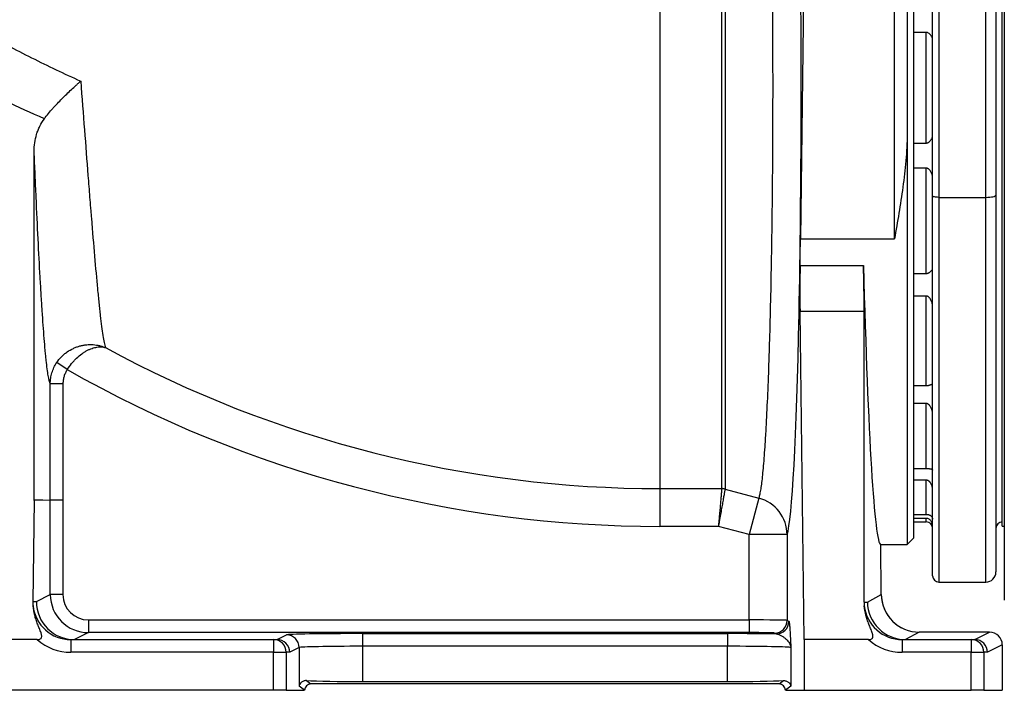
# Model space of a CAD drawing. Header units: millimetres. Extents: x 418 to 3682, y 625 to 3302.
# Tile 2 of 13: x 919 to 1696, y 625 to 1154. Entities that reach past the tile are written whole.
import ezdxf

# ---------------------------------------------------------------- set-up
doc = ezdxf.new("R2010")
doc.units = ezdxf.units.MM

msp = doc.modelspace()

# ---------------------------------------------------------------- linework, layer by layer
at = {"color": 7, "linetype": 'Continuous', "lineweight": 25}
for p, q in [((1695.93, 1504.43), (1695.93, 696.07)), ((1694.33, 754.25), (1694.33, 1446.25)), ((1424.33, 1401.76), (1424.33, 784)), ((1624.33, 1371.82), (1624.33, 744.89)), ((1689.33, 1321.15), (1689.33, 1015.53)), ((1609.33, 981.11), (1609.33, 1316.88)), ((1619.33, 1320.18), (1619.33, 1063.95)), ((1681.33, 1013.75), (1681.33, 1319.7)), ((1639.33, 1014.86), (1639.33, 1307.62)), ((1644.33, 1306.51), (1644.33, 1013.75)), ((1538.68, 1271.16), (1535.14, 981.11)), ((1634.33, 1143.91), (1624.33, 1143.91)), ((1634.33, 1056.59), (1634.33, 1143.91)), ((1619.33, 1063.95), (1619.33, 739.89)), ((1624.33, 1056.59), (1634.33, 1056.59)), ((930.73, 775.21), (930.73, 1050)), ((1634.33, 1036.8), (1624.33, 1036.8)), ((1634.33, 953.75), (1634.33, 1036.8)), ((1639.33, 925.46), (1639.33, 1014.86)), ((1644.33, 1013.75), (1681.33, 1013.75)), ((1689.33, 1015.53), (1689.33, 718.25)), ((1535.14, 981.11), (1609.33, 981.11)), ((1534.85, 960.1), (1584.87, 960.1)), ((1624.33, 953.75), (1634.33, 953.75)), ((1634.33, 935.9), (1624.33, 935.9)), ((1634.33, 865.25), (1634.33, 935.9)), ((1639.33, 828.01), (1639.33, 925.46)), ((1538.11, 664.89), (1534.82, 923.59)), ((1585.33, 923.59), (1534.82, 923.59)), ((1585.33, 694.54), (1585.33, 923.59)), ((956.82, 877.84), (948.53, 883.37)), ((953.45, 866.69), (943.45, 866.68)), ((953.45, 866.69), (953.48, 774.9)), ((1624.33, 865.25), (1634.33, 865.25)), ((1634.33, 851.09), (1624.33, 851.09)), ((1634.33, 799.76), (1634.33, 851.09)), ((1639.33, 757.21), (1639.33, 828.01)), ((1624.33, 799.76), (1634.33, 799.76)), ((1634.33, 790.66), (1624.33, 790.66)), ((1634.33, 763.68), (1634.33, 790.66)), ((1424.33, 784), (1473.06, 784)), ((1424.33, 784), (1424.33, 754.2)), ((1475.64, 783.67), (1502.41, 776.46)), ((930.73, 774.58), (929.71, 694.89)), ((943.49, 774.88), (930.73, 774.58)), ((953.48, 774.9), (943.49, 774.9)), ((943.49, 700.38), (943.49, 774.88)), ((953.48, 774.88), (943.49, 774.88)), ((953.48, 774.88), (953.48, 700.38)), ((1502.41, 776.46), (1494.65, 747.67)), ((1624.33, 763.68), (1634.33, 763.68)), ((1470.42, 754.2), (1424.33, 754.2)), ((1494.65, 747.67), (1470.42, 754.2)), ((1634.33, 760.54), (1624.33, 760.54)), ((1624.33, 757.75), (1634.33, 757.75)), ((1639.33, 719.99), (1639.33, 757.21)), ((1694.33, 754.25), (1695.93, 754.25)), ((1524.63, 747.67), (1494.65, 747.67)), ((1494.65, 680.39), (1494.65, 747.67)), ((1524.63, 747.67), (1524.63, 680.06)), ((1598.38, 739.89), (1619.33, 739.89)), ((1598.91, 700.37), (1598.48, 739.89)), ((1619.33, 739.89), (1624.33, 744.89)), ((1639.33, 715.25), (1639.33, 719.99)), ((1644.33, 710.25), (1681.33, 710.25)), ((932.5, 694.89), (943.49, 700.38)), ((953.48, 700.38), (943.49, 700.38)), ((1587.95, 694.54), (1598.89, 700.39)), ((1598.89, 700.39), (1598.91, 700.37)), ((929.71, 694.89), (932.5, 694.89)), ((1585.33, 694.54), (1587.95, 694.54)), ((973.48, 680.39), (1494.65, 680.39)), ((973.48, 680.39), (973.48, 670.39)), ((1494.65, 680.39), (1494.65, 670.39)), ((1524.63, 680.06), (1526.02, 679.36)), ((973.48, 670.39), (962.47, 664.89)), ((1494.65, 670.39), (973.48, 670.39)), ((1122.32, 664.89), (1129.72, 668.59)), ((1189.68, 669.6), (1477.6, 669.6)), ((1189.68, 669.6), (1189.68, 659.6)), ((1477.6, 669.6), (1477.6, 659.6)), ((1516.03, 669.36), (1514.63, 670.06)), ((1628.85, 670.74), (1617.93, 664.89)), ((1684.33, 670.74), (1628.88, 670.74)), ((1672.63, 664.89), (1684.33, 670.74)), ((933.23, 664.89), (905.44, 664.89)), ((959.7, 664.89), (959.7, 654.89)), ((959.7, 664.89), (1119.52, 664.89)), ((1119.52, 664.89), (1119.52, 654.89)), ((1119.52, 664.89), (1122.31, 664.89)), ((1538.11, 664.89), (1538.11, 624.89)), ((1588.85, 664.89), (1538.11, 664.89)), ((1615.32, 664.89), (1615.32, 654.89)), ((1615.32, 664.89), (1669.83, 664.89)), ((1669.83, 664.89), (1669.83, 654.89)), ((1669.83, 664.89), (1672.63, 664.89)), ((1694.33, 660.75), (1682.62, 654.89)), ((1694.33, 660.75), (1694.33, 624.89)), ((1119.52, 654.89), (959.7, 654.89)), ((1119.52, 624.89), (1119.52, 654.89)), ((1119.52, 654.89), (1129.51, 654.89)), ((1129.51, 654.89), (1129.51, 624.89)), ((1132.31, 654.89), (1129.51, 654.89)), ((1139.71, 658.59), (1132.31, 654.89)), ((1139.71, 658.59), (1139.71, 628.12)), ((1189.68, 659.6), (1189.68, 631.86)), ((1477.6, 659.6), (1189.68, 659.6)), ((1477.6, 631.86), (1477.6, 659.6)), ((1527.57, 658.59), (1527.57, 628.12)), ((1669.83, 654.89), (1615.32, 654.89)), ((1669.83, 624.89), (1669.83, 654.89)), ((1669.83, 654.89), (1679.83, 654.89)), ((1679.83, 654.89), (1679.83, 624.89)), ((1682.62, 654.89), (1679.83, 654.89)), ((1145.46, 632.56), (1149.01, 629.89)), ((1518.27, 629.89), (1149.01, 629.89)), ((1189.68, 631.86), (1477.6, 631.86)), ((1518.27, 629.89), (1521.82, 632.56)), ((1119.52, 624.89), (743.83, 624.89)), ((1129.51, 624.89), (1119.52, 624.89)), ((1129.51, 624.89), (1144.01, 624.89)), ((1144.01, 624.9), (1139.71, 628.12)), ((1144.01, 624.9), (1144.01, 624.89)), ((1527.57, 628.12), (1523.27, 624.9)), ((1523.27, 624.9), (1523.27, 624.89)), ((1523.27, 624.89), (1538.11, 624.89)), ((1538.11, 624.89), (1669.83, 624.89)), ((1679.83, 624.89), (1669.83, 624.89)), ((1679.83, 624.89), (1694.33, 624.89))]:
    msp.add_line(p, q, dxfattribs=at)
at = {"color": 1, "linetype": 'Continuous', "lineweight": 25}
for p, q in [((1473.06, 784.01), (1473.06, 1214.68)), ((1475.64, 1215.94), (1475.64, 783.67)), ((1644.33, 1013.75), (1644.33, 710.25)), ((1681.33, 710.25), (1681.33, 1013.75)), ((1634.33, 757.75), (1634.33, 760.54))]:
    msp.add_line(p, q, dxfattribs=at)
at = {"color": 7, "linetype": 'Continuous', "lineweight": 25, "flags": 128}
for points in [[(1644.33, 1013.75), (1643.36, 1013.77), (1642.42, 1013.84), (1641.55, 1013.94), (1640.8, 1014.08), (1640.17, 1014.25), (1639.71, 1014.44), (1639.43, 1014.65), (1639.33, 1014.86)], [(1681.33, 1013.75), (1682.89, 1013.79), (1684.39, 1013.89), (1685.78, 1014.05), (1686.99, 1014.27), (1687.98, 1014.54), (1688.72, 1014.85), (1689.18, 1015.18), (1689.33, 1015.53)], [(943.49, 774.9), (943.48, 794.9), (943.45, 866.68)], [(930.73, 775.21), (934.22, 775.13), (937.71, 775.04), (943.49, 774.9)]]:
    msp.add_lwpolyline(points, dxfattribs=at)
at = {"color": 7, "linetype": 'Continuous', "lineweight": 25}
for centre, radius, start, end in [((1424.33, 1699.89), 915.89, 241.47281, 270), ((1424.33, 1699.89), 945.69, 240.37259, 270), ((1473.06, 773.95), 10.06, 75.09736, 90.00133), ((1473.04, 773.93), 10.07, 75.00475, 89.89934), ((1494.63, 747.49), 30, 0.33883, 74.97047), ((1634.33, 752.75), 5, 0, 90), ((1694.33, 752.75), 5, 90, 180), ((1644.33, 715.25), 5, 180, 270), ((1681.33, 718.25), 8, 270, 0), ((1514.62, 680.06), 10, 270.05396, 359.97223), ((1516.02, 679.36), 10, 270.05396, 359.97223), ((1129.71, 658.59), 10, 0.02777, 89.94604), ((1119.51, 654.9), 10, 359.98255, 89.98254), ((1669.83, 654.9), 10, 359.98255, 89.98254)]:
    msp.add_arc(centre, radius, start, end, dxfattribs=at)
for centre, major_axis, ratio, start_param, end_param in [((1523.35, 1099.89), (0, 354.13), 0.034922, 3.245369, 5.127137), ((1523.27, 1099.89), (0, 360), 0.034921, 4.313598, 4.376137), ((1536.46, 940.69), (0, 50), 0.034921, 1.172005, 1.919862), ((1583.59, 940.69), (-0.6, 50), 0.03281, 4.362931, 5.110788), ((1594.08, 1099.89), (-4.3, 360), 0.03281, 1.969195, 3.1412), ((973.49, 700.4), (26.84, 13.42), 0.999746, 2.678371, 4.248559), ((973.49, 700.4), (-17.9, -8.95), 0.999239, 5.819964, 7.390151), ((1628.87, 700.75), (-0.08, 30), 0.99931, 1.580099, 3.138388), ((1628.93, 700.71), (29.62, 4.88), 0.999103, 2.989386, 4.062292), ((959.73, 694.89), (21.93, 20.77), 0.98736, 2.376978, 2.49316), ((959.7, 694.89), (30.03, 0), 0.998985, 3.257774, 4.712389), ((962.48, 694.89), (-6.89, 29.2), 0.999319, 1.339186, 2.909373), ((1615.35, 694.89), (21.88, 20.79), 0.988119, 2.387664, 2.489991), ((1615.32, 694.89), (30.03, 0), 0.999104, 3.255856, 4.712389), ((1617.94, 694.89), (-7.3, 29.1), 0.999394, 1.337122, 2.895411), ((1494.65, 680.04), (30, 0), 0.011637, 0.034907, 1.570796), ((1189.68, 668.56), (60, 0), 0.017455, 1.570796, 3.106686), ((1477.6, 668.56), (60, 0), 0.017455, 0.875703, 1.570796), ((1494.65, 670.05), (20, 0), 0.017455, 0.034907, 1.570796), ((1657.25, 685.74), (41.21, 11), 0.247536, 3.888131, 3.889275), ((1684.33, 660.74), (8.95, 4.47), 0.999239, 5.819964, 7.390151), ((959.7, 694.89), (-40.02, 0), 0.999391, 0.848062, 1.570796), ((1022.51, 694.89), (66.94, 27.71), 0.171573, 3.533835, 3.534444), ((1102.3, 654.89), (22.31, 9.24), 0.171573, 0.392242, 0.392851), ((1122.31, 654.89), (-2.3, 9.73), 0.999319, 4.480778, 6.050966), ((1615.32, 694.89), (-40.02, 0), 0.999462, 0.848062, 1.570796), ((1674.34, 694.89), (63.68, 27.53), 0.187082, 3.549396, 3.549967), ((1652.62, 654.89), (22.31, 9.24), 0.171573, 0.392242, 0.392851), ((1672.63, 654.89), (-2.3, 9.73), 0.999319, 4.480778, 6.050966), ((1189.68, 658.56), (50, 0), 0.020946, 1.570796, 3.106686), ((1477.6, 658.56), (50, 0), 0.020946, 0.034907, 1.570796), ((1149.02, 624.89), (-4, 3), 0.999049, 5.356262, 6.926144), ((1189.68, 633.17), (50, 0), 0.026186, 3.627316, 4.712389), ((1477.6, 633.17), (50, 0), 0.026186, 4.712389, 5.797462), ((1518.26, 624.89), (-4, -3), 0.999049, 2.498634, 4.068516)]:
    msp.add_ellipse(centre, major_axis=major_axis, ratio=ratio, start_param=start_param, end_param=end_param, dxfattribs=at)
for points, knots in [([(1502.41, 776.46), (1502.65, 777.12), (1502.89, 777.96), (1503.26, 779.52), (1503.38, 780.08), (1503.62, 781.3), (1503.74, 781.96), (1504.33, 785.49), (1504.8, 789.02), (1505.71, 797.45), (1506.15, 802.36), (1506.8, 810.77), (1507.02, 813.75), (1507.33, 818.48), (1507.44, 820.1), (1507.65, 823.43), (1507.75, 825.13), (1508.26, 833.83), (1508.65, 841.36), (1509.39, 857.55), (1509.75, 866.2), (1510.25, 880.03), (1510.41, 884.78), (1510.65, 892.13), (1510.73, 894.62), (1510.88, 899.64), (1510.95, 902.17), (1511.32, 914.95), (1511.58, 925.56), (1512.07, 947.5), (1512.28, 958.84), (1512.53, 973.48), (1512.57, 976.44), (1512.66, 982.39), (1512.71, 985.39), (1512.83, 994.46), (1512.91, 1000.54), (1513.12, 1018.88), (1513.23, 1031.25), (1513.39, 1056.25), (1513.45, 1068.89), (1513.48, 1084.86), (1513.49, 1088.06), (1513.49, 1092.87), (1513.5, 1094.48), (1513.5, 1097.7), (1513.5, 1099.31), (1513.5, 1107.33), (1513.49, 1113.72), (1513.44, 1132.8), (1513.38, 1145.41), (1513.21, 1170.39), (1513.1, 1182.77), (1512.94, 1196.56), (1512.92, 1198.09), (1512.88, 1201.15), (1512.86, 1202.68), (1512.8, 1207.25), (1512.76, 1210.27), (1512.64, 1219.28), (1512.55, 1225.19), (1512.45, 1231.02)], [0, 0, 0, 0, 0.03125, 0.03125, 0.046875, 0.046875, 0.0625, 0.0625, 0.125, 0.125, 0.1875, 0.1875, 0.21875, 0.21875, 0.234375, 0.234375, 0.25, 0.25, 0.3125, 0.3125, 0.375, 0.375, 0.40625, 0.40625, 0.421875, 0.421875, 0.4375, 0.4375, 0.5, 0.5, 0.5625, 0.5625, 0.578125, 0.578125, 0.59375, 0.59375, 0.625, 0.625, 0.6875, 0.6875, 0.75, 0.75, 0.765625, 0.765625, 0.773437, 0.773437, 0.78125, 0.78125, 0.8125, 0.8125, 0.875, 0.875, 0.9375, 0.9375, 0.945312, 0.945312, 0.953125, 0.953125, 0.96875, 0.96875, 1, 1, 1, 1]), ([(891.11, 1144.07), (903.48, 1137.02), (916.04, 1130.27), (941.5, 1117.4), (954.4, 1111.27), (967.46, 1105.45)], [0, 0, 0, 0, 0.5, 0.5, 1, 1, 1, 1]), ([(1639.33, 1138.34), (1639.33, 1138.58), (1639.3, 1138.82), (1639.18, 1139.33), (1639.1, 1139.59), (1638.88, 1140.12), (1638.75, 1140.4), (1638.44, 1140.94), (1638.27, 1141.21), (1637.87, 1141.76), (1637.65, 1142.03), (1637.16, 1142.56), (1636.89, 1142.81), (1636.27, 1143.28), (1635.94, 1143.49), (1635.37, 1143.73), (1635.17, 1143.8), (1634.76, 1143.89), (1634.55, 1143.91), (1634.33, 1143.91)], [0, 0, 0, 0, 0.125, 0.125, 0.25, 0.25, 0.375, 0.375, 0.5, 0.5, 0.625, 0.625, 0.75, 0.75, 0.875, 0.875, 0.9375, 0.9375, 1, 1, 1, 1]), ([(938.77, 1075.75), (939.79, 1077.14), (940.86, 1078.5), (943.08, 1081.2), (944.23, 1082.53), (946, 1084.52), (946.59, 1085.17), (947.8, 1086.49), (948.42, 1087.14), (950.27, 1089.08), (951.5, 1090.35), (955.22, 1094.07), (957.71, 1096.46), (961.42, 1099.93), (962.66, 1101.08), (964.48, 1102.74), (965.08, 1103.29), (965.98, 1104.11), (966.43, 1104.51), (966.87, 1104.92), (967.17, 1105.18), (967.31, 1105.32), (967.46, 1105.45)], [0, 0, 0, 0, 0.125, 0.125, 0.25, 0.25, 0.3125, 0.3125, 0.375, 0.375, 0.5, 0.5, 0.75, 0.75, 0.875, 0.875, 0.9375, 0.9375, 0.96875, 0.984375, 0.984375, 1, 1, 1, 1]), ([(967.46, 1105.45), (968.47, 1092.3), (969.45, 1079.51), (971.35, 1054.69), (972.27, 1042.65), (973.63, 1025.22), (974.08, 1019.51), (974.74, 1011.11), (974.96, 1008.34), (975.29, 1004.22), (975.4, 1002.86), (975.62, 1000.14), (975.73, 998.79), (976.71, 986.72), (977.54, 976.71), (979.15, 958.11), (979.93, 949.52), (981.07, 937.77), (981.44, 934.04), (982, 928.75), (982.18, 927.03), (982.46, 924.54), (982.55, 923.72), (982.73, 922.1), (982.82, 921.31), (983.64, 914.32), (984.33, 909.09), (985.33, 902.75), (985.65, 900.88), (986.3, 897.65), (986.61, 896.29), (986.92, 895.2)], [0, 0, 0, 0, 0.125, 0.125, 0.25, 0.25, 0.3125, 0.3125, 0.34375, 0.34375, 0.359375, 0.359375, 0.375, 0.375, 0.5, 0.5, 0.625, 0.625, 0.6875, 0.6875, 0.71875, 0.71875, 0.734375, 0.734375, 0.75, 0.75, 0.875, 0.875, 0.9375, 0.9375, 1, 1, 1, 1]), ([(930.73, 1050), (930.73, 1052.29), (930.89, 1054.55), (931.55, 1059.03), (932.04, 1061.25), (932.87, 1063.99), (933.04, 1064.54), (933.42, 1065.63), (933.61, 1066.16), (934.24, 1067.76), (934.7, 1068.81), (936.2, 1071.89), (937.38, 1073.87), (938.77, 1075.75)], [0, 0, 0, 0, 0.25, 0.25, 0.5, 0.5, 0.5625, 0.5625, 0.625, 0.625, 0.75, 0.75, 1, 1, 1, 1]), ([(1619.33, 1063.95), (1619.33, 1060.39), (1619.23, 1056.83), (1618.87, 1049.74), (1618.62, 1046.2), (1617.7, 1035.63), (1616.87, 1028.67), (1614.98, 1014.87), (1613.92, 1008.04), (1611.68, 994.49), (1610.51, 987.78), (1609.33, 981.11)], [0, 0, 0, 0, 0.125, 0.125, 0.25, 0.25, 0.5, 0.5, 0.75, 0.75, 1, 1, 1, 1]), ([(1634.33, 1056.59), (1634.54, 1056.59), (1634.76, 1056.61), (1635.17, 1056.7), (1635.37, 1056.77), (1635.75, 1056.93), (1635.93, 1057.02), (1636.27, 1057.23), (1636.43, 1057.34), (1636.73, 1057.57), (1636.88, 1057.7), (1637.15, 1057.95), (1637.28, 1058.08), (1637.65, 1058.47), (1637.87, 1058.74), (1638.27, 1059.28), (1638.44, 1059.56), (1638.75, 1060.1), (1638.88, 1060.37), (1639.1, 1060.91), (1639.18, 1061.17), (1639.3, 1061.68), (1639.33, 1061.93), (1639.33, 1062.16)], [0, 0, 0, 0, 0.0625, 0.0625, 0.125, 0.125, 0.1875, 0.1875, 0.25, 0.25, 0.3125, 0.3125, 0.375, 0.375, 0.5, 0.5, 0.625, 0.625, 0.75, 0.75, 0.875, 0.875, 1, 1, 1, 1]), ([(943.45, 866.68), (942.92, 867.91), (942.38, 870.08), (941.32, 876.25), (940.79, 880.24), (940.12, 886.38), (939.99, 887.66), (939.79, 889.68), (939.72, 890.36), (939.59, 891.76), (939.52, 892.47), (939.19, 896.09), (938.92, 899.19), (938.13, 909.04), (937.6, 916.37), (936.81, 928.48), (936.54, 932.69), (936.15, 939.3), (936.01, 941.54), (935.75, 946.13), (935.61, 948.47), (934.95, 960.33), (934.43, 970.37), (933.37, 991.46), (932.85, 1002.51), (932.06, 1019.81), (931.79, 1025.69), (931.26, 1037.71), (931, 1043.81), (930.73, 1050)], [0, 0, 0, 0, 0.125, 0.125, 0.25, 0.25, 0.28125, 0.28125, 0.296875, 0.296875, 0.3125, 0.3125, 0.375, 0.375, 0.5, 0.5, 0.5625, 0.5625, 0.59375, 0.59375, 0.625, 0.625, 0.75, 0.75, 0.875, 0.875, 0.9375, 0.9375, 1, 1, 1, 1]), ([(1639.33, 1029.74), (1639.33, 1030.07), (1639.3, 1030.41), (1639.19, 1031.1), (1639.1, 1031.45), (1638.88, 1032.15), (1638.75, 1032.5), (1638.44, 1033.19), (1638.27, 1033.54), (1637.87, 1034.22), (1637.65, 1034.55), (1637.28, 1035.03), (1637.15, 1035.18), (1636.88, 1035.49), (1636.73, 1035.64), (1636.43, 1035.92), (1636.27, 1036.05), (1635.93, 1036.29), (1635.74, 1036.4), (1635.37, 1036.59), (1635.17, 1036.67), (1634.76, 1036.77), (1634.54, 1036.8), (1634.33, 1036.8)], [0, 0, 0, 0, 0.125, 0.125, 0.25, 0.25, 0.375, 0.375, 0.5, 0.5, 0.625, 0.625, 0.6875, 0.6875, 0.75, 0.75, 0.8125, 0.8125, 0.875, 0.875, 0.9375, 0.9375, 1, 1, 1, 1]), ([(1634.33, 953.75), (1634.54, 953.75), (1634.76, 953.77), (1635.17, 953.83), (1635.37, 953.88), (1635.75, 954), (1635.93, 954.07), (1636.27, 954.21), (1636.43, 954.29), (1636.73, 954.46), (1636.88, 954.54), (1637.15, 954.72), (1637.28, 954.81), (1637.65, 955.08), (1637.87, 955.26), (1638.27, 955.62), (1638.44, 955.8), (1638.75, 956.14), (1638.88, 956.3), (1639.1, 956.62), (1639.18, 956.77), (1639.3, 957.04), (1639.33, 957.17), (1639.33, 957.29)], [0, 0, 0, 0, 0.0625, 0.0625, 0.125, 0.125, 0.1875, 0.1875, 0.25, 0.25, 0.3125, 0.3125, 0.375, 0.375, 0.5, 0.5, 0.625, 0.625, 0.75, 0.75, 0.875, 0.875, 1, 1, 1, 1]), ([(1639.33, 928.04), (1639.33, 928.44), (1639.3, 928.84), (1639.19, 929.64), (1639.1, 930.04), (1638.88, 930.84), (1638.75, 931.24), (1638.44, 932.01), (1638.27, 932.39), (1637.87, 933.14), (1637.65, 933.5), (1637.28, 934.02), (1637.15, 934.19), (1636.88, 934.51), (1636.73, 934.67), (1636.43, 934.97), (1636.27, 935.11), (1635.93, 935.36), (1635.74, 935.48), (1635.37, 935.68), (1635.17, 935.76), (1634.76, 935.87), (1634.54, 935.9), (1634.33, 935.9)], [0, 0, 0, 0, 0.125, 0.125, 0.25, 0.25, 0.375, 0.375, 0.5, 0.5, 0.625, 0.625, 0.6875, 0.6875, 0.75, 0.75, 0.8125, 0.8125, 0.875, 0.875, 0.9375, 0.9375, 1, 1, 1, 1]), ([(948.53, 883.37), (949.65, 885.04), (950.9, 886.57), (952.97, 888.68), (953.69, 889.35), (954.81, 890.3), (955.2, 890.61), (955.97, 891.21), (956.36, 891.5), (958.34, 892.89), (959.98, 893.84), (962.12, 894.83), (962.55, 895.02), (963.42, 895.38), (963.85, 895.55), (965.15, 896.02), (966.02, 896.3), (967.77, 896.77), (968.64, 896.97), (970.4, 897.29), (971.28, 897.41), (973.91, 897.66), (975.62, 897.68), (978.15, 897.5), (978.98, 897.4), (980.64, 897.14), (981.46, 896.98), (983.07, 896.58), (983.86, 896.35), (985.03, 895.96), (985.41, 895.82), (985.98, 895.59), (986.17, 895.52), (986.46, 895.4), (986.55, 895.36), (986.74, 895.28), (986.83, 895.24), (986.92, 895.2)], [0, 0, 0, 0, 0.125, 0.125, 0.1875, 0.1875, 0.21875, 0.21875, 0.25, 0.25, 0.375, 0.375, 0.40625, 0.40625, 0.4375, 0.4375, 0.5, 0.5, 0.5625, 0.5625, 0.625, 0.625, 0.75, 0.75, 0.8125, 0.8125, 0.875, 0.875, 0.9375, 0.9375, 0.96875, 0.96875, 0.984375, 0.984375, 0.992187, 0.992187, 1, 1, 1, 1]), ([(956.82, 877.84), (957.89, 879.53), (959.05, 881.13), (960.89, 883.38), (961.52, 884.11), (962.5, 885.16), (962.83, 885.51), (963.49, 886.18), (963.82, 886.5), (965.49, 888.09), (966.85, 889.23), (968.58, 890.5), (968.93, 890.74), (969.62, 891.21), (969.97, 891.44), (971, 892.09), (971.68, 892.49), (973.04, 893.22), (973.72, 893.55), (975.06, 894.14), (975.73, 894.41), (977.7, 895.09), (978.97, 895.41), (980.8, 895.69), (981.4, 895.75), (982.58, 895.82), (983.16, 895.81), (984.29, 895.75), (984.84, 895.68), (985.64, 895.54), (985.9, 895.48), (986.29, 895.38), (986.42, 895.35), (986.61, 895.29), (986.67, 895.28), (986.8, 895.24), (986.86, 895.22), (986.92, 895.2)], [0, 0, 0, 0, 0.125, 0.125, 0.1875, 0.1875, 0.21875, 0.21875, 0.25, 0.25, 0.375, 0.375, 0.40625, 0.40625, 0.4375, 0.4375, 0.5, 0.5, 0.5625, 0.5625, 0.625, 0.625, 0.75, 0.75, 0.8125, 0.8125, 0.875, 0.875, 0.9375, 0.9375, 0.96875, 0.96875, 0.984375, 0.984375, 0.992187, 0.992187, 1, 1, 1, 1]), ([(943.45, 866.68), (943.46, 868.17), (943.57, 869.64), (944, 872.54), (944.32, 873.97), (944.96, 876.09), (945.2, 876.79), (945.74, 878.18), (946.03, 878.85), (946.98, 880.85), (947.7, 882.14), (948.53, 883.37)], [0, 0, 0, 0, 0.25, 0.25, 0.5, 0.5, 0.625, 0.625, 0.75, 0.75, 1, 1, 1, 1]), ([(956.82, 877.84), (956.27, 877.02), (955.79, 876.16), (954.95, 874.39), (954.6, 873.47), (954.17, 872.06), (954.04, 871.58), (953.83, 870.61), (953.74, 870.13), (953.52, 868.66), (953.45, 867.68), (953.45, 866.69)], [0, 0, 0, 0, 0.25, 0.25, 0.5, 0.5, 0.625, 0.625, 0.75, 0.75, 1, 1, 1, 1]), ([(1634.33, 865.25), (1634.68, 865.25), (1635.02, 865.28), (1635.5, 865.34), (1635.65, 865.37), (1635.94, 865.42), (1636.08, 865.45), (1636.48, 865.54), (1636.73, 865.61), (1637.18, 865.74), (1637.38, 865.81), (1637.76, 865.94), (1637.93, 865.99), (1638.25, 866.11), (1638.4, 866.16), (1638.79, 866.29), (1638.99, 866.35), (1639.13, 866.39)], [0, 0, 0, 0, 0.125, 0.125, 0.1875, 0.1875, 0.25, 0.25, 0.375, 0.375, 0.5, 0.5, 0.625, 0.625, 0.75, 0.75, 1, 1, 1, 1]), ([(1639.33, 843.2), (1639.33, 843.62), (1639.3, 844.04), (1639.19, 844.88), (1639.1, 845.3), (1638.88, 846.12), (1638.75, 846.52), (1638.44, 847.3), (1638.27, 847.68), (1637.87, 848.42), (1637.65, 848.77), (1637.28, 849.28), (1637.15, 849.44), (1636.88, 849.76), (1636.73, 849.91), (1636.43, 850.2), (1636.27, 850.33), (1635.93, 850.58), (1635.74, 850.69), (1635.37, 850.88), (1635.17, 850.95), (1634.76, 851.06), (1634.54, 851.09), (1634.33, 851.09)], [0, 0, 0, 0, 0.125, 0.125, 0.25, 0.25, 0.375, 0.375, 0.5, 0.5, 0.625, 0.625, 0.6875, 0.6875, 0.75, 0.75, 0.8125, 0.8125, 0.875, 0.875, 0.9375, 0.9375, 1, 1, 1, 1]), ([(1634.33, 799.76), (1634.54, 799.76), (1634.76, 799.76), (1635.17, 799.76), (1635.37, 799.76), (1635.75, 799.76), (1635.93, 799.76), (1636.27, 799.75), (1636.43, 799.75), (1636.73, 799.74), (1636.88, 799.73), (1637.15, 799.71), (1637.28, 799.7), (1637.65, 799.66), (1637.87, 799.62), (1638.27, 799.52), (1638.44, 799.46), (1638.75, 799.32), (1638.88, 799.24), (1639.1, 799.05), (1639.18, 798.94), (1639.3, 798.7), (1639.33, 798.57), (1639.33, 798.42)], [0, 0, 0, 0, 0.0625, 0.0625, 0.125, 0.125, 0.1875, 0.1875, 0.25, 0.25, 0.3125, 0.3125, 0.375, 0.375, 0.5, 0.5, 0.625, 0.625, 0.75, 0.75, 0.875, 0.875, 1, 1, 1, 1]), ([(1639.33, 783.52), (1639.33, 783.92), (1639.3, 784.33), (1639.19, 785.12), (1639.1, 785.51), (1638.88, 786.27), (1638.75, 786.63), (1638.44, 787.34), (1638.27, 787.69), (1637.87, 788.35), (1637.65, 788.66), (1637.28, 789.11), (1637.15, 789.25), (1636.88, 789.52), (1636.73, 789.66), (1636.43, 789.9), (1636.27, 790.02), (1635.93, 790.23), (1635.74, 790.33), (1635.37, 790.48), (1635.17, 790.55), (1634.76, 790.64), (1634.54, 790.66), (1634.33, 790.66)], [0, 0, 0, 0, 0.125, 0.125, 0.25, 0.25, 0.375, 0.375, 0.5, 0.5, 0.625, 0.625, 0.6875, 0.6875, 0.75, 0.75, 0.8125, 0.8125, 0.875, 0.875, 0.9375, 0.9375, 1, 1, 1, 1]), ([(1473.06, 784), (1473.04, 783.79), (1473, 783.41), (1472.93, 782.62), (1472.91, 782.31), (1472.86, 781.8), (1472.84, 781.61), (1472.81, 781.23), (1472.79, 781.02), (1472.7, 779.97), (1472.61, 778.99), (1472.47, 777.32), (1472.41, 776.73), (1472.3, 775.48), (1472.24, 774.82), (1472.06, 772.78), (1471.94, 771.32), (1471.73, 769), (1471.66, 768.2), (1471.51, 766.56), (1471.44, 765.72), (1471.22, 763.18), (1471.06, 761.44), (1470.83, 758.76), (1470.75, 757.85), (1470.62, 756.48), (1470.58, 756.03), (1470.52, 755.34), (1470.5, 755.11), (1470.46, 754.66), (1470.44, 754.43), (1470.42, 754.2)], [0, 0, 0, 0, 0.125, 0.125, 0.1875, 0.1875, 0.21875, 0.21875, 0.25, 0.25, 0.375, 0.375, 0.4375, 0.4375, 0.5, 0.5, 0.625, 0.625, 0.6875, 0.6875, 0.75, 0.75, 0.875, 0.875, 0.9375, 0.9375, 0.96875, 0.96875, 0.984375, 0.984375, 1, 1, 1, 1]), ([(1475.64, 783.66), (1475.61, 783.45), (1475.54, 783.08), (1475.4, 782.29), (1475.35, 781.99), (1475.26, 781.48), (1475.22, 781.3), (1475.16, 780.92), (1475.12, 780.72), (1474.94, 779.67), (1474.76, 778.7), (1474.47, 777.05), (1474.37, 776.47), (1474.15, 775.24), (1474.03, 774.58), (1473.68, 772.57), (1473.42, 771.13), (1473.02, 768.83), (1472.88, 768.04), (1472.59, 766.41), (1472.44, 765.59), (1471.99, 763.07), (1471.69, 761.35), (1471.22, 758.71), (1471.06, 757.81), (1470.82, 756.46), (1470.74, 756.01), (1470.62, 755.33), (1470.58, 755.1), (1470.5, 754.65), (1470.46, 754.42), (1470.42, 754.2)], [0, 0, 0, 0, 0.125, 0.125, 0.1875, 0.1875, 0.21875, 0.21875, 0.25, 0.25, 0.375, 0.375, 0.4375, 0.4375, 0.5, 0.5, 0.625, 0.625, 0.6875, 0.6875, 0.75, 0.75, 0.875, 0.875, 0.9375, 0.9375, 0.96875, 0.96875, 0.984375, 0.984375, 1, 1, 1, 1]), ([(1634.33, 763.68), (1634.54, 763.68), (1634.76, 763.67), (1635.17, 763.64), (1635.37, 763.61), (1635.75, 763.55), (1635.93, 763.51), (1636.27, 763.43), (1636.43, 763.38), (1636.73, 763.28), (1636.88, 763.22), (1637.15, 763.1), (1637.28, 763.04), (1637.65, 762.84), (1637.87, 762.69), (1638.27, 762.37), (1638.44, 762.2), (1638.75, 761.82), (1638.88, 761.62), (1639.1, 761.19), (1639.18, 760.96), (1639.3, 760.49), (1639.33, 760.24), (1639.33, 759.98)], [0, 0, 0, 0, 0.0625, 0.0625, 0.125, 0.125, 0.1875, 0.1875, 0.25, 0.25, 0.3125, 0.3125, 0.375, 0.375, 0.5, 0.5, 0.625, 0.625, 0.75, 0.75, 0.875, 0.875, 1, 1, 1, 1]), ([(1639.33, 754.84), (1639.33, 755.2), (1639.3, 755.54), (1639.18, 756.2), (1639.1, 756.53), (1638.88, 757.15), (1638.75, 757.45), (1638.44, 758.02), (1638.27, 758.29), (1637.87, 758.81), (1637.65, 759.05), (1637.16, 759.5), (1636.89, 759.71), (1636.27, 760.08), (1635.94, 760.24), (1635.37, 760.41), (1635.17, 760.46), (1634.76, 760.53), (1634.55, 760.54), (1634.33, 760.54)], [0, 0, 0, 0, 0.125, 0.125, 0.25, 0.25, 0.375, 0.375, 0.5, 0.5, 0.625, 0.625, 0.75, 0.75, 0.875, 0.875, 0.9375, 0.9375, 1, 1, 1, 1]), ([(933.23, 664.89), (933.56, 664.89), (933.89, 664.91), (934.54, 665.01), (934.86, 665.08), (935.47, 665.32), (935.76, 665.49), (936.12, 665.81), (936.23, 665.94), (936.4, 666.2), (936.48, 666.34), (936.65, 666.78), (936.7, 667.09), (936.72, 667.71), (936.7, 668.02), (936.61, 668.63), (936.54, 668.93), (936.39, 669.53), (936.3, 669.83), (936.01, 670.71), (935.79, 671.3), (935.34, 672.45), (935.1, 673.03), (934.39, 674.76), (933.92, 675.91), (933.02, 678.23), (932.6, 679.4), (931.83, 681.76), (931.48, 682.95), (930.57, 686.53), (930.13, 688.95), (929.87, 691.42)], [0, 0, 0, 0, 0.03125, 0.03125, 0.0625, 0.0625, 0.09375, 0.09375, 0.109375, 0.109375, 0.125, 0.125, 0.15625, 0.15625, 0.1875, 0.1875, 0.21875, 0.21875, 0.25, 0.25, 0.3125, 0.3125, 0.375, 0.375, 0.5, 0.5, 0.625, 0.625, 0.75, 0.75, 1, 1, 1, 1]), ([(1588.85, 664.89), (1589.18, 664.89), (1589.51, 664.91), (1590.16, 665.01), (1590.49, 665.09), (1591.1, 665.32), (1591.39, 665.49), (1591.75, 665.82), (1591.85, 665.94), (1592.03, 666.2), (1592.1, 666.34), (1592.27, 666.79), (1592.32, 667.09), (1592.35, 667.72), (1592.32, 668.03), (1592.23, 668.64), (1592.16, 668.94), (1592.01, 669.54), (1591.92, 669.84), (1591.63, 670.73), (1591.41, 671.31), (1590.95, 672.47), (1590.72, 673.05), (1590.01, 674.78), (1589.53, 675.94), (1588.63, 678.26), (1588.21, 679.44), (1587.44, 681.8), (1587.1, 682.99), (1586.18, 686.58), (1585.74, 689.01), (1585.49, 691.47)], [0, 0, 0, 0, 0.03125, 0.03125, 0.0625, 0.0625, 0.09375, 0.09375, 0.109375, 0.109375, 0.125, 0.125, 0.15625, 0.15625, 0.1875, 0.1875, 0.21875, 0.21875, 0.25, 0.25, 0.3125, 0.3125, 0.375, 0.375, 0.5, 0.5, 0.625, 0.625, 0.75, 0.75, 1, 1, 1, 1]), ([(1526.02, 679.36), (1526.1, 679.32), (1526.17, 679.1), (1526.31, 678.38), (1526.38, 677.87), (1526.49, 676.93), (1526.52, 676.58), (1526.59, 675.84), (1526.62, 675.45), (1526.72, 674.21), (1526.79, 673.3), (1526.98, 670.37), (1527.1, 668.16), (1527.28, 664.67), (1527.34, 663.47), (1527.46, 661.05), (1527.51, 659.82), (1527.57, 658.59)], [0, 0, 0, 0, 0.125, 0.125, 0.25, 0.25, 0.3125, 0.3125, 0.375, 0.375, 0.5, 0.5, 0.75, 0.75, 0.875, 0.875, 1, 1, 1, 1]), ([(1516.03, 669.36), (1516.74, 669.33), (1517.45, 669.16), (1518.86, 668.66), (1519.55, 668.33), (1520.89, 667.56), (1521.53, 667.13), (1522.75, 666.21), (1523.33, 665.71), (1524.91, 664.18), (1525.78, 663.09), (1526.73, 661.43), (1526.99, 660.87), (1527.28, 660.02), (1527.36, 659.73), (1527.46, 659.31), (1527.5, 659.09), (1527.53, 658.88), (1527.55, 658.74), (1527.56, 658.66), (1527.57, 658.59)], [0, 0, 0, 0, 0.125, 0.125, 0.25, 0.25, 0.375, 0.375, 0.5, 0.5, 0.75, 0.75, 0.875, 0.875, 0.9375, 0.9375, 0.96875, 0.984375, 0.984375, 1, 1, 1, 1]), ([(1145.46, 632.56), (1145.01, 632.58), (1144.59, 632.55), (1143.79, 632.41), (1143.42, 632.31), (1142.73, 632.05), (1142.41, 631.89), (1141.83, 631.53), (1141.56, 631.33), (1140.85, 630.69), (1140.48, 630.21), (1140.08, 629.45), (1139.97, 629.19), (1139.84, 628.79), (1139.81, 628.66), (1139.76, 628.46), (1139.75, 628.39), (1139.73, 628.26), (1139.72, 628.19), (1139.71, 628.12)], [0, 0, 0, 0, 0.125, 0.125, 0.25, 0.25, 0.375, 0.375, 0.5, 0.5, 0.75, 0.75, 0.875, 0.875, 0.9375, 0.9375, 0.96875, 0.96875, 1, 1, 1, 1]), ([(1521.82, 632.56), (1522.27, 632.58), (1522.7, 632.55), (1523.49, 632.41), (1523.86, 632.31), (1524.55, 632.05), (1524.87, 631.89), (1525.45, 631.53), (1525.72, 631.33), (1526.43, 630.69), (1526.8, 630.21), (1527.21, 629.45), (1527.31, 629.19), (1527.44, 628.79), (1527.48, 628.66), (1527.52, 628.46), (1527.53, 628.39), (1527.55, 628.26), (1527.56, 628.19), (1527.57, 628.12)], [0, 0, 0, 0, 0.125, 0.125, 0.25, 0.25, 0.375, 0.375, 0.5, 0.5, 0.75, 0.75, 0.875, 0.875, 0.9375, 0.9375, 0.96875, 0.96875, 1, 1, 1, 1])]:
    msp.add_open_spline(points, degree=3, knots=knots, dxfattribs=at)
for points in [[(938.77, 1075.75), (928.39, 1080.24), (918.11, 1084.92), (907.93, 1089.78)], [(1473.06, 784), (1473.06, 784), (1473.06, 784.01), (1473.06, 784.01)], [(1475.64, 783.67), (1475.64, 783.67), (1475.64, 783.66), (1475.64, 783.66)], [(930.73, 774.58), (930.73, 774.79), (930.73, 775), (930.73, 775.21)], [(943.49, 774.88), (943.49, 774.89), (943.49, 774.9), (943.49, 774.9)], [(953.48, 774.9), (953.48, 774.9), (953.48, 774.89), (953.48, 774.88)]]:
    msp.add_open_spline(points, degree=3, dxfattribs=at)

doc.saveas('drawing.dxf')
